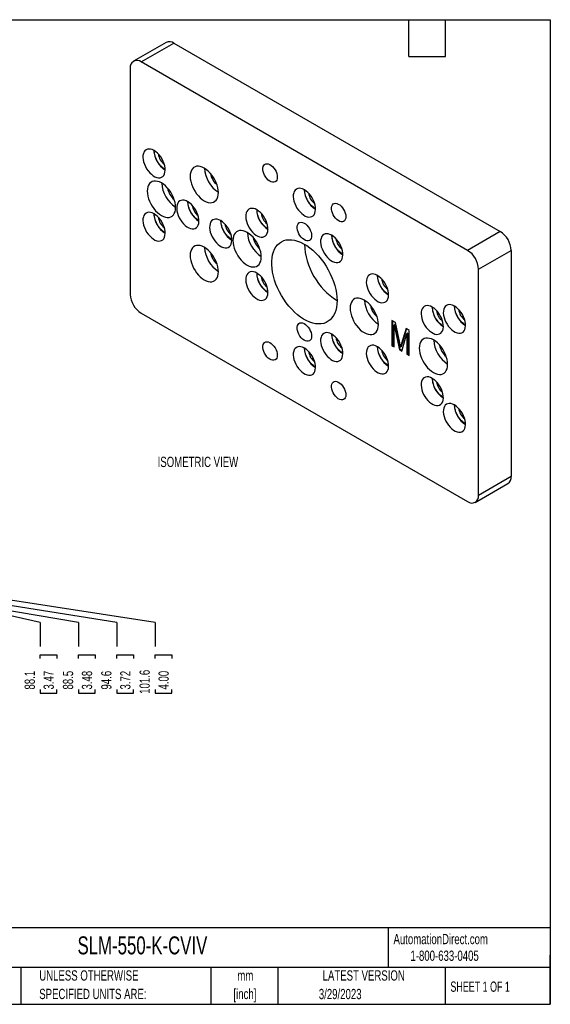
# Model space of a CAD drawing. Header units: millimetres. Extents: x 6 to 273, y 6 to 210.
# Tile 5 of 5: x 164 to 273, y 6 to 210. Entities that reach past the tile are written whole.
import ezdxf

# ---------------------------------------------------------------- set-up
doc = ezdxf.new("R2010")
doc.units = ezdxf.units.MM
doc.layers.add('DIMENSIONS', color=140, linetype='Continuous', lineweight=25)
doc.layers.add('TEXT', color=140, linetype='Continuous', lineweight=25)
doc.styles.add('SLDTEXTSTYLE0', font='TXT', dxfattribs={"width": 0.7})
doc.styles.add('SLDTEXTSTYLE1', font='TXT', dxfattribs={"width": 0.65})
doc.dimstyles.new('SLDDIMSTYLE1', dxfattribs={"dimtxt": 2.158008, "dimasz": 3.302, "dimexe": 0, "dimexo": 0.0625, "dimgap": 0.539502, "dimtad": 0, "dimtih": 1, "dimtoh": 1, "dimrnd": 1e-09, "dimzin": 12, "dimdsep": 46, "dimtxsty": 'SLDTEXTSTYLE0', "dimblk1": 'NONE', "dimblk2": 'NONE', "dimsah": 1, "dimcen": 0.09, "dimadec": 0, "dimazin": 3, "dimtfac": 1, "dimtofl": 0, "dimtmove": 0, "dimatfit": 3, "dimldrblk": 'NONE', "dimfxl": 0, "dimfrac": 2, "dimtolj": 1, "dimtzin": 12, "dimarcsym": 0})

# ---------------------------------------------------------------- blocks, each defined once
blk = doc.blocks.new('SW_NOTE_0_1')
at = {"layer": 'TEXT', "color": 0, "char_height": 2.117, "attachment_point": 2, "style": 'SLDTEXTSTYLE0'}
for s, insert in [('mm', (2.84, 2.73)), ('[inch]', (2.76, -1.09))]:
    blk.add_mtext(s, dxfattribs=dict(at, insert=insert))
blk = doc.blocks.new('SW_NOTE_0_2')
at = {"layer": 'TEXT', "color": 0, "char_height": 2.1167, "attachment_point": 1, "style": 'SLDTEXTSTYLE0'}
for s, insert in [('UNLESS OTHERWISE', (0, 2.73)), ('SPECIFIED UNITS ARE:', (0, -1.09))]:
    blk.add_mtext(s, dxfattribs=dict(at, insert=insert))
blk = doc.blocks.new('_D_27')
at = {"layer": 'DIMENSIONS'}
for p, q in [((145.25, 90.17), (145.25, 109.89)), ((167.8, 85.17), (145.25, 90.17)), ((167.8, 85.17), (167.8, 80.17)), ((167.8, 77.73), (167.8, 78.45)), ((167.8, 78.45), (171.23, 78.45)), ((171.23, 78.45), (171.23, 77.73)), ((167.8, 71.31), (167.8, 70.59)), ((171.23, 70.59), (171.23, 71.31)), ((167.8, 70.59), (171.23, 70.59))]:
    blk.add_line(p, q, dxfattribs=at)
at = {"layer": 'DIMENSIONS', "char_height": 2.117, "attachment_point": 1, "rotation": 90, "style": 'SLDTEXTSTYLE0'}
for s, insert in [('88.1', (164.59, 71.31)), ('3.47', (168.5, 71.31))]:
    blk.add_mtext(s, dxfattribs=dict(at, insert=insert))
blk = doc.blocks.new('_None')
blk = doc.blocks.new('_D_28')
at = {"layer": 'DIMENSIONS'}
for p, q in [((145.6, 90.17), (145.6, 118.01)), ((175.7, 85.17), (145.6, 90.17)), ((175.7, 85.17), (175.7, 80.17)), ((175.7, 77.73), (175.7, 78.45)), ((175.7, 78.45), (179.13, 78.45)), ((179.13, 78.45), (179.13, 77.73)), ((175.7, 71.31), (175.7, 70.59)), ((179.13, 70.59), (179.13, 71.31)), ((175.7, 70.59), (179.13, 70.59))]:
    blk.add_line(p, q, dxfattribs=at)
at = {"layer": 'DIMENSIONS', "char_height": 2.117, "attachment_point": 1, "rotation": 90, "style": 'SLDTEXTSTYLE0'}
for s, insert in [('88.5', (172.49, 71.31)), ('3.48', (176.4, 71.31))]:
    blk.add_mtext(s, dxfattribs=dict(at, insert=insert))
blk = doc.blocks.new('_D_29')
at = {"layer": 'DIMENSIONS'}
for p, q in [((151.72, 90.17), (151.72, 106.39)), ((183.61, 85.17), (151.72, 90.17)), ((183.61, 85.17), (183.61, 80.17)), ((183.61, 77.73), (183.61, 78.45)), ((183.61, 78.45), (187.04, 78.45)), ((187.04, 78.45), (187.04, 77.73)), ((183.61, 71.31), (183.61, 70.59)), ((187.04, 70.59), (187.04, 71.31)), ((183.61, 70.59), (187.04, 70.59))]:
    blk.add_line(p, q, dxfattribs=at)
at = {"layer": 'DIMENSIONS', "char_height": 2.117, "attachment_point": 1, "rotation": 90, "style": 'SLDTEXTSTYLE0'}
for s, insert in [('94.6', (180.39, 71.31)), ('3.72', (184.31, 71.31))]:
    blk.add_mtext(s, dxfattribs=dict(at, insert=insert))
blk = doc.blocks.new('_D_30')
at = {"layer": 'DIMENSIONS'}
for p, q in [((158.74, 90.17), (158.74, 96.1)), ((191.51, 85.17), (158.74, 90.17)), ((191.51, 85.17), (191.51, 80.17)), ((191.51, 77.73), (191.51, 78.45)), ((191.51, 78.45), (194.94, 78.45)), ((194.94, 78.45), (194.94, 77.73)), ((191.51, 71.31), (191.51, 70.59)), ((194.94, 70.59), (194.94, 71.31)), ((191.51, 70.59), (194.94, 70.59))]:
    blk.add_line(p, q, dxfattribs=at)
at = {"layer": 'DIMENSIONS', "char_height": 2.117, "attachment_point": 1, "rotation": 90, "style": 'SLDTEXTSTYLE0'}
for s, insert in [('101.6', (188.3, 70.42)), ('4.00', (192.21, 71.31))]:
    blk.add_mtext(s, dxfattribs=dict(at, insert=insert))

msp = doc.modelspace()

# ---------------------------------------------------------------- linework, layer by layer
for p, q in [((193.785, 204.868), (187.05, 200.98)), ((188.637, 200.823), (195.373, 204.711)), ((195.373, 204.711), (262.725, 165.83)), ((186.392, 199.527), (186.392, 152.861)), ((255.989, 161.942), (188.637, 200.823)), ((262.725, 165.83), (255.989, 161.942)), ((258.234, 158.053), (264.97, 161.941)), ((264.97, 161.941), (264.97, 115.276)), ((258.234, 111.388), (258.234, 158.053)), ((188.637, 148.973), (255.989, 110.091)), ((241.111, 147.039), (240.381, 147.461)), ((240.381, 147.461), (240.381, 142.276)), ((240.561, 142.379), (240.561, 147.357)), ((241.028, 146.635), (240.848, 146.532)), ((240.848, 142.006), (240.848, 146.532)), ((240.848, 146.532), (241.917, 141.389)), ((242.096, 141.493), (241.028, 146.635)), ((241.985, 142.864), (241.111, 147.039)), ((243.278, 145.789), (242.363, 142.709)), ((242.394, 141.114), (243.472, 144.772)), ((242.543, 142.813), (243.405, 145.715)), ((243.939, 145.407), (243.278, 145.789)), ((243.652, 144.875), (243.472, 144.772)), ((243.472, 144.772), (243.472, 140.492)), ((243.652, 140.595), (243.652, 144.875)), ((243.939, 140.222), (243.939, 145.407)), ((240.561, 142.379), (240.381, 142.276)), ((240.381, 142.276), (240.848, 142.006)), ((240.561, 142.379), (240.848, 142.214)), ((242.16, 141.995), (241.985, 142.864)), ((242.543, 142.813), (242.363, 142.709)), ((242.096, 141.493), (241.917, 141.389)), ((241.917, 141.389), (242.394, 141.114)), ((242.446, 141.291), (242.096, 141.493)), ((242.34, 142.099), (242.16, 141.995)), ((243.652, 140.595), (243.472, 140.492)), ((243.472, 140.492), (243.939, 140.222)), ((243.939, 140.43), (243.652, 140.595)), ((257.577, 109.934), (264.312, 113.822)), ((264.97, 115.276), (258.234, 111.388))]:
    msp.add_line(p, q)
at = {"flags": 128}
for points in [[(191.296, 182.549), (190.927, 182.728), (190.568, 182.833), (190.228, 182.862), (189.915, 182.814), (189.638, 182.691), (189.404, 182.495), (189.219, 182.232), (189.088, 181.908), (189.014, 181.533), (188.999, 181.114), (189.044, 180.665), (189.147, 180.195), (189.305, 179.718), (189.515, 179.245), (189.772, 178.789), (190.067, 178.362), (190.395, 177.974), (190.746, 177.637), (191.111, 177.357), (191.48, 177.144), (191.846, 177.002), (192.196, 176.934), (192.524, 176.944), (192.819, 177.03), (193.076, 177.19), (193.286, 177.42), (193.444, 177.714), (193.547, 178.065), (193.592, 178.463), (193.577, 178.899), (193.503, 179.36), (193.372, 179.835), (193.187, 180.311), (192.953, 180.777), (192.676, 181.22), (192.364, 181.629), (192.023, 181.993), (191.664, 182.302), (191.296, 182.549)], [(201.661, 178.913), (201.246, 179.118), (200.839, 179.251), (200.449, 179.308), (200.084, 179.289), (199.751, 179.193), (199.457, 179.023), (199.207, 178.782), (199.008, 178.476), (198.862, 178.109), (198.774, 177.691), (198.744, 177.229), (198.774, 176.732), (198.862, 176.212), (199.008, 175.677), (199.207, 175.14), (199.457, 174.612), (199.751, 174.102), (200.084, 173.622), (200.449, 173.181), (200.839, 172.787), (201.246, 172.451), (201.661, 172.177), (202.076, 171.971), (202.483, 171.839), (202.873, 171.782), (203.238, 171.801), (203.571, 171.897), (203.865, 172.067), (204.115, 172.307), (204.314, 172.614), (204.46, 172.98), (204.548, 173.399), (204.578, 173.861), (204.548, 174.358), (204.46, 174.878), (204.314, 175.412), (204.115, 175.949), (203.865, 176.478), (203.571, 176.988), (203.238, 177.468), (202.873, 177.909), (202.483, 178.302), (202.076, 178.639), (201.661, 178.913)], [(216.727, 177.054), (216.697, 176.726), (216.607, 176.447), (216.461, 176.228), (216.265, 176.078), (216.028, 176.003), (215.758, 176.006), (215.467, 176.087), (215.167, 176.242), (214.87, 176.466), (214.588, 176.749), (214.333, 177.08), (214.116, 177.445), (213.944, 177.829), (213.825, 178.216), (213.765, 178.591), (213.765, 178.938), (213.825, 179.243), (213.944, 179.493), (214.116, 179.679), (214.333, 179.792), (214.588, 179.828), (214.87, 179.786), (215.167, 179.667), (215.467, 179.476), (215.758, 179.222), (216.028, 178.913), (216.265, 178.564), (216.461, 178.187), (216.607, 177.8), (216.697, 177.417), (216.727, 177.054)], [(192.822, 175.85), (192.407, 176.056), (192, 176.188), (191.611, 176.245), (191.245, 176.226), (190.912, 176.13), (190.618, 175.96), (190.368, 175.72), (190.169, 175.413), (190.024, 175.047), (189.935, 174.628), (189.905, 174.166), (189.935, 173.669), (190.024, 173.149), (190.169, 172.614), (190.368, 172.078), (190.618, 171.549), (190.912, 171.039), (191.245, 170.559), (191.611, 170.118), (192, 169.725), (192.407, 169.388), (192.822, 169.114), (193.237, 168.908), (193.644, 168.776), (194.034, 168.719), (194.399, 168.738), (194.732, 168.834), (195.027, 169.004), (195.276, 169.244), (195.475, 169.551), (195.621, 169.917), (195.709, 170.336), (195.739, 170.798), (195.709, 171.295), (195.621, 171.815), (195.475, 172.35), (195.276, 172.886), (195.027, 173.415), (194.732, 173.925), (194.399, 174.405), (194.034, 174.846), (193.644, 175.239), (193.237, 175.576), (192.822, 175.85)], [(222.313, 174.442), (221.945, 174.62), (221.586, 174.725), (221.245, 174.754), (220.933, 174.706), (220.656, 174.583), (220.422, 174.387), (220.237, 174.124), (220.106, 173.801), (220.032, 173.425), (220.017, 173.007), (220.062, 172.557), (220.165, 172.087), (220.323, 171.61), (220.533, 171.137), (220.789, 170.681), (221.085, 170.254), (221.413, 169.867), (221.763, 169.529), (222.128, 169.25), (222.498, 169.036), (222.863, 168.894), (223.214, 168.827), (223.542, 168.836), (223.837, 168.922), (224.093, 169.082), (224.304, 169.312), (224.462, 169.606), (224.565, 169.957), (224.61, 170.356), (224.595, 170.791), (224.521, 171.252), (224.39, 171.727), (224.205, 172.204), (223.971, 172.669), (223.694, 173.112), (223.381, 173.521), (223.041, 173.885), (222.682, 174.195), (222.313, 174.442)], [(198.264, 171.994), (197.896, 172.173), (197.536, 172.278), (197.196, 172.307), (196.884, 172.259), (196.607, 172.136), (196.373, 171.94), (196.188, 171.677), (196.057, 171.353), (195.983, 170.977), (195.968, 170.559), (196.013, 170.109), (196.115, 169.64), (196.274, 169.162), (196.484, 168.69), (196.74, 168.234), (197.036, 167.807), (197.363, 167.419), (197.714, 167.081), (198.079, 166.802), (198.449, 166.588), (198.814, 166.446), (199.165, 166.379), (199.492, 166.388), (199.788, 166.474), (200.044, 166.634), (200.254, 166.865), (200.413, 167.159), (200.516, 167.51), (200.56, 167.908), (200.546, 168.343), (200.472, 168.804), (200.34, 169.279), (200.156, 169.756), (199.922, 170.222), (199.645, 170.665), (199.332, 171.074), (198.992, 171.437), (198.633, 171.747), (198.264, 171.994)], [(230.869, 168.89), (230.839, 168.562), (230.749, 168.283), (230.603, 168.064), (230.407, 167.914), (230.17, 167.839), (229.9, 167.842), (229.609, 167.922), (229.309, 168.078), (229.012, 168.302), (228.73, 168.585), (228.475, 168.916), (228.258, 169.281), (228.086, 169.665), (227.968, 170.052), (227.907, 170.427), (227.907, 170.774), (227.968, 171.079), (228.086, 171.329), (228.258, 171.515), (228.475, 171.628), (228.73, 171.664), (229.012, 171.622), (229.309, 171.503), (229.609, 171.312), (229.9, 171.058), (230.17, 170.749), (230.407, 170.399), (230.603, 170.023), (230.749, 169.636), (230.839, 169.253), (230.869, 168.89)], [(191.296, 169.485), (190.927, 169.663), (190.568, 169.768), (190.228, 169.797), (189.915, 169.75), (189.638, 169.626), (189.404, 169.43), (189.219, 169.167), (189.088, 168.844), (189.014, 168.468), (188.999, 168.05), (189.044, 167.6), (189.147, 167.13), (189.305, 166.653), (189.515, 166.18), (189.772, 165.724), (190.067, 165.297), (190.395, 164.91), (190.746, 164.572), (191.111, 164.293), (191.48, 164.079), (191.846, 163.937), (192.196, 163.87), (192.524, 163.879), (192.819, 163.965), (193.076, 164.125), (193.286, 164.355), (193.444, 164.65), (193.547, 165), (193.592, 165.399), (193.577, 165.834), (193.503, 166.295), (193.372, 166.77), (193.187, 167.247), (192.953, 167.713), (192.676, 168.156), (192.364, 168.564), (192.023, 168.928), (191.664, 169.238), (191.296, 169.485)], [(212.509, 170.303), (212.14, 170.482), (211.781, 170.587), (211.441, 170.616), (211.128, 170.568), (210.851, 170.445), (210.617, 170.249), (210.433, 169.986), (210.301, 169.662), (210.227, 169.286), (210.213, 168.868), (210.257, 168.419), (210.36, 167.949), (210.519, 167.472), (210.729, 166.999), (210.985, 166.543), (211.281, 166.116), (211.608, 165.728), (211.959, 165.39), (212.324, 165.111), (212.694, 164.898), (213.059, 164.755), (213.41, 164.688), (213.737, 164.698), (214.033, 164.783), (214.289, 164.944), (214.499, 165.174), (214.658, 165.468), (214.76, 165.819), (214.805, 166.217), (214.79, 166.652), (214.716, 167.114), (214.585, 167.589), (214.4, 168.065), (214.166, 168.531), (213.889, 168.974), (213.577, 169.383), (213.236, 169.747), (212.877, 170.056), (212.509, 170.303)], [(205.052, 168.075), (204.684, 168.254), (204.325, 168.359), (203.984, 168.388), (203.672, 168.34), (203.395, 168.217), (203.161, 168.021), (202.976, 167.758), (202.845, 167.434), (202.771, 167.059), (202.756, 166.64), (202.801, 166.191), (202.904, 165.721), (203.062, 165.244), (203.272, 164.771), (203.529, 164.315), (203.824, 163.888), (204.152, 163.5), (204.502, 163.162), (204.868, 162.883), (205.237, 162.67), (205.602, 162.528), (205.953, 162.46), (206.281, 162.47), (206.576, 162.556), (206.833, 162.716), (207.043, 162.946), (207.201, 163.24), (207.304, 163.591), (207.349, 163.989), (207.334, 164.425), (207.26, 164.886), (207.129, 165.361), (206.944, 165.837), (206.71, 166.303), (206.433, 166.746), (206.12, 167.155), (205.78, 167.519), (205.421, 167.828), (205.052, 168.075)], [(223.798, 164.97), (223.768, 164.642), (223.678, 164.363), (223.532, 164.144), (223.336, 163.994), (223.099, 163.919), (222.829, 163.921), (222.538, 164.002), (222.238, 164.158), (221.941, 164.382), (221.659, 164.665), (221.404, 164.996), (221.187, 165.361), (221.015, 165.745), (220.897, 166.132), (220.836, 166.507), (220.836, 166.854), (220.897, 167.158), (221.015, 167.409), (221.187, 167.595), (221.404, 167.708), (221.659, 167.744), (221.941, 167.702), (222.238, 167.583), (222.538, 167.392), (222.829, 167.137), (223.099, 166.829), (223.336, 166.479), (223.532, 166.103), (223.678, 165.716), (223.768, 165.333), (223.798, 164.97)], [(210.5, 165.645), (210.085, 165.85), (209.678, 165.983), (209.288, 166.04), (208.923, 166.021), (208.59, 165.925), (208.295, 165.755), (208.046, 165.514), (207.847, 165.208), (207.701, 164.841), (207.613, 164.423), (207.583, 163.961), (207.613, 163.464), (207.701, 162.944), (207.847, 162.409), (208.046, 161.872), (208.295, 161.344), (208.59, 160.834), (208.923, 160.354), (209.288, 159.913), (209.678, 159.52), (210.085, 159.183), (210.5, 158.909), (210.915, 158.703), (211.322, 158.571), (211.712, 158.514), (212.077, 158.533), (212.41, 158.629), (212.704, 158.799), (212.954, 159.039), (213.153, 159.346), (213.299, 159.712), (213.387, 160.131), (213.417, 160.593), (213.387, 161.09), (213.299, 161.61), (213.153, 162.144), (212.954, 162.681), (212.704, 163.21), (212.41, 163.72), (212.077, 164.2), (211.712, 164.641), (211.322, 165.034), (210.915, 165.371), (210.5, 165.645)], [(227.953, 165.062), (227.584, 165.24), (227.225, 165.346), (226.885, 165.375), (226.572, 165.327), (226.296, 165.203), (226.062, 165.008), (225.877, 164.744), (225.746, 164.421), (225.672, 164.045), (225.657, 163.627), (225.701, 163.177), (225.804, 162.708), (225.963, 162.23), (226.173, 161.758), (226.429, 161.302), (226.725, 160.874), (227.052, 160.487), (227.403, 160.149), (227.768, 159.87), (228.138, 159.656), (228.503, 159.514), (228.854, 159.447), (229.181, 159.456), (229.477, 159.542), (229.733, 159.702), (229.943, 159.932), (230.102, 160.227), (230.205, 160.578), (230.249, 160.976), (230.234, 161.411), (230.16, 161.872), (230.029, 162.347), (229.844, 162.824), (229.61, 163.29), (229.334, 163.733), (229.021, 164.141), (228.681, 164.505), (228.322, 164.815), (227.953, 165.062)], [(201.661, 162.582), (201.246, 162.788), (200.839, 162.92), (200.449, 162.977), (200.084, 162.958), (199.751, 162.862), (199.457, 162.692), (199.207, 162.452), (199.008, 162.145), (198.862, 161.779), (198.774, 161.36), (198.744, 160.898), (198.774, 160.401), (198.862, 159.881), (199.008, 159.347), (199.207, 158.81), (199.457, 158.281), (199.751, 157.771), (200.084, 157.291), (200.449, 156.85), (200.839, 156.457), (201.246, 156.12), (201.661, 155.846), (202.076, 155.64), (202.483, 155.508), (202.873, 155.451), (203.238, 155.47), (203.571, 155.566), (203.865, 155.736), (204.115, 155.977), (204.314, 156.283), (204.46, 156.649), (204.548, 157.068), (204.578, 157.53), (204.548, 158.027), (204.46, 158.547), (204.314, 159.082), (204.115, 159.619), (203.865, 160.147), (203.571, 160.657), (203.238, 161.137), (202.873, 161.578), (202.483, 161.971), (202.076, 162.308), (201.661, 162.582)], [(229.049, 151.569), (229.019, 150.858), (228.93, 150.187), (228.784, 149.562), (228.58, 148.99), (228.322, 148.474), (228.01, 148.019), (227.649, 147.63), (227.24, 147.31), (226.789, 147.061), (226.298, 146.886), (225.772, 146.787), (225.215, 146.763), (224.633, 146.816), (224.031, 146.945), (223.414, 147.149), (222.787, 147.426), (222.155, 147.773), (221.526, 148.188), (220.903, 148.666), (220.292, 149.205), (219.699, 149.798), (219.13, 150.441), (218.588, 151.128), (218.079, 151.854), (217.607, 152.61), (217.177, 153.392), (216.791, 154.192), (216.454, 155.003), (216.169, 155.819), (215.938, 156.631), (215.762, 157.432), (215.645, 158.216), (215.586, 158.976), (215.586, 159.706), (215.645, 160.397), (215.762, 161.046), (215.938, 161.645), (216.169, 162.19), (216.454, 162.675), (216.791, 163.098), (217.177, 163.453), (217.607, 163.738), (218.079, 163.95), (218.588, 164.087), (219.13, 164.149), (219.699, 164.134), (220.292, 164.043), (220.903, 163.877), (221.526, 163.636), (222.155, 163.324), (222.787, 162.942), (223.414, 162.495), (224.031, 161.986), (224.633, 161.419), (225.215, 160.8), (225.772, 160.135), (226.298, 159.428), (226.789, 158.686), (227.24, 157.916), (227.649, 157.124), (228.01, 156.317), (228.322, 155.503), (228.58, 154.689), (228.784, 153.881), (228.93, 153.087), (229.019, 152.314), (229.049, 151.569)], [(212.509, 157.239), (212.14, 157.417), (211.781, 157.522), (211.441, 157.551), (211.128, 157.503), (210.851, 157.38), (210.617, 157.184), (210.433, 156.921), (210.301, 156.597), (210.227, 156.222), (210.213, 155.804), (210.257, 155.354), (210.36, 154.884), (210.519, 154.407), (210.729, 153.934), (210.985, 153.478), (211.281, 153.051), (211.608, 152.663), (211.959, 152.326), (212.324, 152.046), (212.694, 151.833), (213.059, 151.691), (213.41, 151.623), (213.737, 151.633), (214.033, 151.719), (214.289, 151.879), (214.499, 152.109), (214.658, 152.403), (214.76, 152.754), (214.805, 153.152), (214.79, 153.588), (214.716, 154.049), (214.585, 154.524), (214.4, 155.001), (214.166, 155.466), (213.889, 155.909), (213.577, 156.318), (213.236, 156.682), (212.877, 156.991), (212.509, 157.239)], [(237.382, 156.761), (237.014, 156.939), (236.654, 157.044), (236.314, 157.073), (236.002, 157.025), (235.725, 156.902), (235.491, 156.706), (235.306, 156.443), (235.175, 156.12), (235.101, 155.744), (235.086, 155.326), (235.131, 154.876), (235.233, 154.406), (235.392, 153.929), (235.602, 153.456), (235.858, 153), (236.154, 152.573), (236.481, 152.186), (236.832, 151.848), (237.197, 151.569), (237.567, 151.355), (237.932, 151.213), (238.283, 151.146), (238.61, 151.155), (238.906, 151.241), (239.162, 151.401), (239.372, 151.631), (239.531, 151.925), (239.634, 152.276), (239.678, 152.674), (239.664, 153.11), (239.59, 153.571), (239.458, 154.046), (239.274, 154.523), (239.04, 154.988), (238.763, 155.431), (238.45, 155.84), (238.11, 156.204), (237.751, 156.514), (237.382, 156.761)], [(234.661, 151.697), (234.246, 151.902), (233.839, 152.035), (233.45, 152.092), (233.084, 152.073), (232.751, 151.977), (232.457, 151.807), (232.207, 151.566), (232.008, 151.26), (231.863, 150.893), (231.774, 150.475), (231.744, 150.013), (231.774, 149.516), (231.863, 148.996), (232.008, 148.461), (232.207, 147.924), (232.457, 147.396), (232.751, 146.886), (233.084, 146.406), (233.45, 145.965), (233.839, 145.571), (234.246, 145.235), (234.661, 144.961), (235.076, 144.755), (235.483, 144.623), (235.873, 144.566), (236.238, 144.585), (236.571, 144.681), (236.866, 144.851), (237.115, 145.091), (237.314, 145.398), (237.46, 145.764), (237.548, 146.183), (237.578, 146.645), (237.548, 147.142), (237.46, 147.662), (237.314, 148.196), (237.115, 148.733), (236.866, 149.262), (236.571, 149.772), (236.238, 150.252), (235.873, 150.693), (235.483, 151.086), (235.076, 151.423), (234.661, 151.697)], [(248.696, 150.229), (248.327, 150.408), (247.968, 150.513), (247.628, 150.542), (247.315, 150.494), (247.039, 150.371), (246.805, 150.175), (246.62, 149.912), (246.489, 149.588), (246.415, 149.213), (246.4, 148.794), (246.444, 148.345), (246.547, 147.875), (246.706, 147.398), (246.916, 146.925), (247.172, 146.469), (247.468, 146.042), (247.795, 145.654), (248.146, 145.317), (248.511, 145.037), (248.881, 144.824), (249.246, 144.682), (249.597, 144.614), (249.924, 144.624), (250.22, 144.71), (250.476, 144.87), (250.686, 145.1), (250.845, 145.394), (250.948, 145.745), (250.992, 146.143), (250.977, 146.579), (250.903, 147.04), (250.772, 147.515), (250.587, 147.991), (250.353, 148.457), (250.077, 148.9), (249.764, 149.309), (249.424, 149.673), (249.065, 149.982), (248.696, 150.229)], [(253.267, 150.448), (252.899, 150.627), (252.54, 150.732), (252.199, 150.761), (251.887, 150.713), (251.61, 150.59), (251.376, 150.394), (251.191, 150.131), (251.06, 149.807), (250.986, 149.431), (250.971, 149.013), (251.016, 148.564), (251.119, 148.094), (251.277, 147.617), (251.487, 147.144), (251.743, 146.688), (252.039, 146.261), (252.367, 145.873), (252.717, 145.535), (253.082, 145.256), (253.452, 145.043), (253.817, 144.9), (254.168, 144.833), (254.496, 144.843), (254.791, 144.928), (255.048, 145.089), (255.258, 145.319), (255.416, 145.613), (255.519, 145.964), (255.564, 146.362), (255.549, 146.797), (255.475, 147.259), (255.344, 147.734), (255.159, 148.21), (254.925, 148.676), (254.648, 149.119), (254.335, 149.528), (253.995, 149.892), (253.636, 150.201), (253.267, 150.448)], [(223.798, 144.23), (223.768, 143.902), (223.678, 143.623), (223.532, 143.404), (223.336, 143.254), (223.099, 143.178), (222.829, 143.181), (222.538, 143.262), (222.238, 143.418), (221.941, 143.642), (221.659, 143.925), (221.404, 144.256), (221.187, 144.621), (221.015, 145.004), (220.897, 145.392), (220.836, 145.766), (220.836, 146.113), (220.897, 146.418), (221.015, 146.669), (221.187, 146.854), (221.404, 146.968), (221.659, 147.004), (221.941, 146.962), (222.238, 146.843), (222.538, 146.652), (222.829, 146.397), (223.099, 146.089), (223.336, 145.739), (223.532, 145.363), (223.678, 144.976), (223.768, 144.593), (223.798, 144.23)], [(227.953, 144.648), (227.584, 144.827), (227.225, 144.932), (226.885, 144.961), (226.572, 144.913), (226.296, 144.79), (226.062, 144.594), (225.877, 144.331), (225.746, 144.007), (225.672, 143.632), (225.657, 143.213), (225.701, 142.764), (225.804, 142.294), (225.963, 141.817), (226.173, 141.344), (226.429, 140.888), (226.725, 140.461), (227.052, 140.073), (227.403, 139.736), (227.768, 139.456), (228.138, 139.243), (228.503, 139.101), (228.854, 139.033), (229.181, 139.043), (229.477, 139.129), (229.733, 139.289), (229.943, 139.519), (230.102, 139.813), (230.205, 140.164), (230.249, 140.562), (230.234, 140.998), (230.16, 141.459), (230.029, 141.934), (229.844, 142.41), (229.61, 142.876), (229.334, 143.319), (229.021, 143.728), (228.681, 144.092), (228.322, 144.401), (227.953, 144.648)], [(216.727, 140.31), (216.697, 139.982), (216.607, 139.703), (216.461, 139.484), (216.265, 139.334), (216.028, 139.258), (215.758, 139.261), (215.467, 139.342), (215.167, 139.498), (214.87, 139.722), (214.588, 140.005), (214.333, 140.336), (214.116, 140.701), (213.944, 141.084), (213.825, 141.472), (213.765, 141.846), (213.765, 142.193), (213.825, 142.498), (213.944, 142.749), (214.116, 142.934), (214.333, 143.048), (214.588, 143.084), (214.87, 143.042), (215.167, 142.923), (215.467, 142.732), (215.758, 142.477), (216.028, 142.169), (216.265, 141.819), (216.461, 141.443), (216.607, 141.055), (216.697, 140.672), (216.727, 140.31)], [(237.382, 142.063), (237.014, 142.241), (236.654, 142.346), (236.314, 142.376), (236.002, 142.328), (235.725, 142.204), (235.491, 142.009), (235.306, 141.745), (235.175, 141.422), (235.101, 141.046), (235.086, 140.628), (235.131, 140.178), (235.233, 139.709), (235.392, 139.231), (235.602, 138.758), (235.858, 138.303), (236.154, 137.875), (236.481, 137.488), (236.832, 137.15), (237.197, 136.871), (237.567, 136.657), (237.932, 136.515), (238.283, 136.448), (238.61, 136.457), (238.906, 136.543), (239.162, 136.703), (239.372, 136.933), (239.531, 137.228), (239.634, 137.579), (239.678, 137.977), (239.664, 138.412), (239.59, 138.873), (239.458, 139.348), (239.274, 139.825), (239.04, 140.291), (238.763, 140.734), (238.45, 141.142), (238.11, 141.506), (237.751, 141.816), (237.382, 142.063)], [(248.945, 143.451), (248.53, 143.657), (248.123, 143.789), (247.733, 143.846), (247.368, 143.827), (247.035, 143.731), (246.74, 143.561), (246.491, 143.321), (246.292, 143.014), (246.146, 142.648), (246.058, 142.229), (246.028, 141.767), (246.058, 141.271), (246.146, 140.75), (246.292, 140.216), (246.491, 139.679), (246.74, 139.15), (247.035, 138.64), (247.368, 138.16), (247.733, 137.719), (248.123, 137.326), (248.53, 136.989), (248.945, 136.715), (249.36, 136.51), (249.767, 136.377), (250.156, 136.32), (250.522, 136.339), (250.855, 136.435), (251.149, 136.605), (251.399, 136.846), (251.598, 137.152), (251.743, 137.519), (251.832, 137.937), (251.862, 138.399), (251.832, 138.896), (251.743, 139.416), (251.598, 139.951), (251.399, 140.488), (251.149, 141.016), (250.855, 141.526), (250.522, 142.006), (250.156, 142.448), (249.767, 142.841), (249.36, 143.177), (248.945, 143.451)], [(222.313, 141.78), (221.945, 141.959), (221.586, 142.064), (221.245, 142.093), (220.933, 142.045), (220.656, 141.921), (220.422, 141.726), (220.237, 141.463), (220.106, 141.139), (220.032, 140.763), (220.017, 140.345), (220.062, 139.895), (220.165, 139.426), (220.323, 138.948), (220.533, 138.476), (220.789, 138.02), (221.085, 137.592), (221.413, 137.205), (221.763, 136.867), (222.128, 136.588), (222.498, 136.374), (222.863, 136.232), (223.214, 136.165), (223.542, 136.174), (223.837, 136.26), (224.093, 136.42), (224.304, 136.651), (224.462, 136.945), (224.565, 137.296), (224.61, 137.694), (224.595, 138.129), (224.521, 138.59), (224.39, 139.065), (224.205, 139.542), (223.971, 140.008), (223.694, 140.451), (223.381, 140.86), (223.041, 141.223), (222.682, 141.533), (222.313, 141.78)], [(230.869, 132.146), (230.839, 131.818), (230.749, 131.539), (230.603, 131.32), (230.407, 131.169), (230.17, 131.094), (229.9, 131.097), (229.609, 131.178), (229.309, 131.334), (229.012, 131.558), (228.73, 131.841), (228.475, 132.172), (228.258, 132.536), (228.086, 132.92), (227.968, 133.308), (227.907, 133.682), (227.907, 134.029), (227.968, 134.334), (228.086, 134.585), (228.258, 134.77), (228.475, 134.884), (228.73, 134.92), (229.012, 134.878), (229.309, 134.759), (229.609, 134.568), (229.9, 134.313), (230.17, 134.005), (230.407, 133.655), (230.603, 133.279), (230.749, 132.891), (230.839, 132.508), (230.869, 132.146)], [(248.696, 135.532), (248.327, 135.71), (247.968, 135.815), (247.628, 135.844), (247.315, 135.796), (247.039, 135.673), (246.805, 135.477), (246.62, 135.214), (246.489, 134.891), (246.415, 134.515), (246.4, 134.097), (246.444, 133.647), (246.547, 133.177), (246.706, 132.7), (246.916, 132.227), (247.172, 131.771), (247.468, 131.344), (247.795, 130.957), (248.146, 130.619), (248.511, 130.34), (248.881, 130.126), (249.246, 129.984), (249.597, 129.917), (249.924, 129.926), (250.22, 130.012), (250.476, 130.172), (250.686, 130.402), (250.845, 130.696), (250.948, 131.047), (250.992, 131.445), (250.977, 131.881), (250.903, 132.342), (250.772, 132.817), (250.587, 133.294), (250.353, 133.759), (250.077, 134.202), (249.764, 134.611), (249.424, 134.975), (249.065, 135.285), (248.696, 135.532)], [(253.267, 130.035), (252.899, 130.213), (252.54, 130.318), (252.199, 130.347), (251.887, 130.3), (251.61, 130.176), (251.376, 129.98), (251.191, 129.717), (251.06, 129.394), (250.986, 129.018), (250.971, 128.6), (251.016, 128.15), (251.119, 127.68), (251.277, 127.203), (251.487, 126.73), (251.743, 126.274), (252.039, 125.847), (252.367, 125.46), (252.717, 125.122), (253.082, 124.843), (253.452, 124.629), (253.817, 124.487), (254.168, 124.42), (254.496, 124.429), (254.791, 124.515), (255.048, 124.675), (255.258, 124.905), (255.416, 125.2), (255.519, 125.55), (255.564, 125.949), (255.549, 126.384), (255.475, 126.845), (255.344, 127.32), (255.159, 127.797), (254.925, 128.263), (254.648, 128.706), (254.335, 129.114), (253.995, 129.478), (253.636, 129.788), (253.267, 130.035)]]:
    msp.add_lwpolyline(points, dxfattribs=at)
for centre, radius, start, end in [((194.443, 203.415), 1.595, 54.34106, 114.34848), ((187.768, 199.737), 1.391, 51.32543, 188.68532), ((196.188, 182.72), 4.929, 181.74814, 238.24649), ((195.238, 182.172), 3.074, 186.35662, 233.638), ((208.049, 179.232), 6.344, 183.16961, 236.82501), ((206.83, 178.529), 3.966, 189.79628, 230.19835), ((199.21, 176.17), 6.344, 183.16961, 236.82501), ((197.991, 175.466), 3.966, 189.79628, 230.19835), ((227.205, 174.612), 4.929, 181.74814, 238.24649), ((226.256, 174.064), 3.074, 186.35662, 233.638), ((203.156, 172.164), 4.929, 181.74814, 238.24649), ((202.207, 171.616), 3.074, 186.35662, 233.638), ((196.188, 169.655), 4.929, 181.74814, 238.24649), ((195.238, 169.107), 3.074, 186.35662, 233.638), ((217.401, 170.474), 4.929, 181.74814, 238.24649), ((216.451, 169.925), 3.074, 186.35662, 233.638), ((209.944, 168.246), 4.929, 181.74814, 238.24649), ((208.995, 167.698), 3.074, 186.35662, 233.638), ((216.888, 165.964), 6.344, 183.16961, 236.82501), ((232.845, 165.232), 4.929, 181.74814, 238.24649), ((260.116, 161.731), 4.858, 2.4764, 57.5236), ((215.669, 165.261), 3.966, 189.79628, 230.19835), ((236.896, 163.876), 14.597, 182.52247, 237.47753), ((231.895, 164.684), 3.074, 186.35662, 233.638), ((208.049, 162.902), 6.344, 183.16961, 236.82501), ((206.83, 162.198), 3.966, 189.79628, 230.19835), ((253.381, 157.843), 4.858, 2.4764, 57.5236), ((217.401, 157.409), 4.929, 181.74814, 238.24649), ((216.451, 156.861), 3.074, 186.35662, 233.638), ((242.274, 156.931), 4.929, 181.74814, 238.24649), ((241.325, 156.383), 3.074, 186.35662, 233.638), ((191.246, 153.071), 4.858, 182.4764, 237.5236), ((241.049, 152.016), 6.344, 183.16961, 236.82501), ((239.83, 151.313), 3.966, 189.79628, 230.19835), ((258.159, 150.619), 4.929, 181.74814, 238.24649), ((253.588, 150.4), 4.929, 181.74814, 238.24649), ((252.638, 149.852), 3.074, 186.35662, 233.638), ((257.21, 150.07), 3.074, 186.35662, 233.638), ((232.845, 144.819), 4.929, 181.74814, 238.24649), ((231.895, 144.271), 3.074, 186.35662, 233.638), ((255.332, 143.771), 6.344, 183.16961, 236.82501), ((254.114, 143.067), 3.966, 189.79628, 230.19835), ((227.205, 141.95), 4.929, 181.74814, 238.24649), ((226.256, 141.402), 3.074, 186.35662, 233.638), ((242.274, 142.233), 4.929, 181.74814, 238.24649), ((241.325, 141.685), 3.074, 186.35662, 233.638), ((253.588, 135.702), 4.929, 181.74814, 238.24649), ((252.638, 135.154), 3.074, 186.35662, 233.638), ((258.159, 130.205), 4.929, 181.74814, 238.24649), ((257.21, 129.657), 3.074, 186.35662, 233.638), ((263.425, 115.099), 1.554, 304.77892, 6.53326), ((256.859, 111.178), 1.391, 231.32543, 8.68532)]:
    msp.add_arc(centre, radius, start, end)
for points, knots in [([(193.582, 178.64), (193.574, 178.644), (193.428, 178.711), (193.141, 178.927), (192.801, 179.232), (192.538, 179.524), (192.278, 179.849), (191.985, 180.294), (191.699, 180.865), (191.494, 181.437), (191.38, 181.978), (191.336, 182.337), (191.351, 182.498), (191.352, 182.509)], [0, 0, 0, 0, 0.0066775, 0.1249219, 0.2430597, 0.307539, 0.3713134, 0.4992919, 0.6273779, 0.7553563, 0.8735732, 0.9917375, 1, 1, 1, 1]), ([(224.599, 170.532), (224.592, 170.536), (224.446, 170.603), (224.159, 170.82), (223.819, 171.124), (223.555, 171.416), (223.296, 171.741), (223.003, 172.186), (222.716, 172.757), (222.512, 173.329), (222.398, 173.87), (222.354, 174.229), (222.369, 174.391), (222.37, 174.401)], [0, 0, 0, 0, 0.0066775, 0.1249219, 0.2430597, 0.307539, 0.3713134, 0.4992919, 0.6273779, 0.7553563, 0.8735732, 0.9917375, 1, 1, 1, 1]), ([(200.55, 168.085), (200.543, 168.088), (200.397, 168.156), (200.11, 168.372), (199.77, 168.677), (199.506, 168.968), (199.246, 169.293), (198.954, 169.739), (198.667, 170.309), (198.463, 170.881), (198.349, 171.423), (198.305, 171.781), (198.32, 171.943), (198.321, 171.954)], [0, 0, 0, 0, 0.0066775, 0.1249219, 0.2430597, 0.307539, 0.3713134, 0.4992919, 0.6273779, 0.7553563, 0.8735732, 0.9917375, 1, 1, 1, 1]), ([(193.582, 165.575), (193.574, 165.579), (193.428, 165.647), (193.141, 165.863), (192.801, 166.167), (192.538, 166.459), (192.278, 166.784), (191.985, 167.229), (191.699, 167.8), (191.494, 168.372), (191.38, 168.913), (191.336, 169.272), (191.351, 169.434), (191.352, 169.444)], [0, 0, 0, 0, 0.0066775, 0.1249219, 0.2430597, 0.307539, 0.3713134, 0.4992919, 0.6273779, 0.7553563, 0.8735732, 0.9917375, 1, 1, 1, 1]), ([(214.795, 166.394), (214.787, 166.397), (214.641, 166.465), (214.355, 166.681), (214.014, 166.986), (213.751, 167.277), (213.491, 167.602), (213.199, 168.048), (212.912, 168.618), (212.707, 169.19), (212.593, 169.732), (212.549, 170.09), (212.564, 170.252), (212.565, 170.263)], [0, 0, 0, 0, 0.0066775, 0.1249219, 0.2430597, 0.307539, 0.3713134, 0.4992919, 0.6273779, 0.7553563, 0.8735732, 0.9917375, 1, 1, 1, 1]), ([(207.339, 164.166), (207.331, 164.169), (207.185, 164.237), (206.898, 164.453), (206.558, 164.758), (206.295, 165.049), (206.035, 165.375), (205.742, 165.82), (205.455, 166.391), (205.251, 166.963), (205.137, 167.504), (205.093, 167.863), (205.108, 168.024), (205.109, 168.035)], [0, 0, 0, 0, 0.0066775, 0.1249219, 0.2430597, 0.307539, 0.3713134, 0.4992919, 0.6273779, 0.7553563, 0.8735732, 0.9917375, 1, 1, 1, 1]), ([(230.239, 161.152), (230.231, 161.156), (230.085, 161.224), (229.799, 161.44), (229.458, 161.745), (229.195, 162.036), (228.935, 162.361), (228.643, 162.807), (228.356, 163.377), (228.151, 163.949), (228.037, 164.491), (227.994, 164.849), (228.008, 165.011), (228.009, 165.022)], [0, 0, 0, 0, 0.0066775, 0.1249219, 0.2430597, 0.307539, 0.3713134, 0.4992919, 0.6273779, 0.7553563, 0.8735732, 0.9917375, 1, 1, 1, 1]), ([(214.795, 153.329), (214.787, 153.333), (214.641, 153.4), (214.355, 153.617), (214.014, 153.921), (213.751, 154.213), (213.491, 154.538), (213.199, 154.983), (212.912, 155.554), (212.707, 156.126), (212.593, 156.667), (212.549, 157.026), (212.564, 157.188), (212.565, 157.198)], [0, 0, 0, 0, 0.0066775, 0.1249219, 0.2430597, 0.307539, 0.3713134, 0.4992919, 0.6273779, 0.7553563, 0.8735732, 0.9917375, 1, 1, 1, 1]), ([(239.668, 152.851), (239.661, 152.855), (239.515, 152.922), (239.228, 153.139), (238.888, 153.443), (238.624, 153.735), (238.364, 154.06), (238.072, 154.505), (237.785, 155.076), (237.581, 155.648), (237.467, 156.189), (237.423, 156.548), (237.438, 156.71), (237.439, 156.72)], [0, 0, 0, 0, 0.0066775, 0.1249219, 0.2430597, 0.307539, 0.3713134, 0.4992919, 0.6273779, 0.7553563, 0.8735732, 0.9917375, 1, 1, 1, 1]), ([(255.554, 146.539), (255.546, 146.542), (255.4, 146.61), (255.113, 146.826), (254.773, 147.131), (254.509, 147.422), (254.25, 147.747), (253.957, 148.193), (253.67, 148.763), (253.466, 149.335), (253.352, 149.877), (253.308, 150.235), (253.323, 150.397), (253.324, 150.408)], [0, 0, 0, 0, 0.0066775, 0.1249219, 0.2430597, 0.307539, 0.3713134, 0.4992919, 0.6273779, 0.7553563, 0.8735732, 0.9917375, 1, 1, 1, 1]), ([(250.982, 146.32), (250.974, 146.324), (250.828, 146.391), (250.542, 146.607), (250.201, 146.912), (249.938, 147.204), (249.678, 147.529), (249.386, 147.974), (249.099, 148.545), (248.894, 149.117), (248.78, 149.658), (248.737, 150.017), (248.751, 150.178), (248.752, 150.189)], [0, 0, 0, 0, 0.0066775, 0.1249219, 0.2430597, 0.307539, 0.3713134, 0.4992919, 0.6273779, 0.7553563, 0.8735732, 0.9917375, 1, 1, 1, 1]), ([(230.239, 140.739), (230.231, 140.743), (230.085, 140.81), (229.799, 141.026), (229.458, 141.331), (229.195, 141.623), (228.935, 141.948), (228.643, 142.393), (228.356, 142.964), (228.151, 143.536), (228.037, 144.077), (227.994, 144.436), (228.008, 144.598), (228.009, 144.608)], [0, 0, 0, 0, 0.0066775, 0.1249219, 0.2430597, 0.307539, 0.3713134, 0.4992919, 0.6273779, 0.7553563, 0.8735732, 0.9917375, 1, 1, 1, 1]), ([(242.363, 142.709), (242.352, 142.671), (242.331, 142.598), (242.3, 142.491), (242.271, 142.393), (242.244, 142.301), (242.221, 142.214), (242.198, 142.135), (242.178, 142.063), (242.166, 142.017), (242.16, 141.995)], [0, 0, 0, 0, 0.1596337, 0.3092279, 0.4487834, 0.577963, 0.6979467, 0.8093892, 0.909288, 1, 1, 1, 1]), ([(242.34, 142.099), (242.345, 142.121), (242.357, 142.167), (242.378, 142.239), (242.401, 142.317), (242.424, 142.404), (242.45, 142.496), (242.48, 142.595), (242.511, 142.701), (242.532, 142.775), (242.543, 142.813)], [0, 0, 0, 0, 0.090712, 0.1906108, 0.3020533, 0.422037, 0.5512166, 0.6907721, 0.8403663, 1, 1, 1, 1]), ([(224.599, 137.871), (224.592, 137.874), (224.446, 137.942), (224.159, 138.158), (223.819, 138.463), (223.555, 138.754), (223.296, 139.079), (223.003, 139.525), (222.716, 140.095), (222.512, 140.667), (222.398, 141.209), (222.354, 141.567), (222.369, 141.729), (222.37, 141.74)], [0, 0, 0, 0, 0.0066775, 0.1249219, 0.2430597, 0.307539, 0.3713134, 0.4992919, 0.6273779, 0.7553563, 0.8735732, 0.9917375, 1, 1, 1, 1]), ([(239.668, 138.153), (239.661, 138.157), (239.515, 138.225), (239.228, 138.441), (238.888, 138.746), (238.624, 139.037), (238.364, 139.362), (238.072, 139.808), (237.785, 140.378), (237.581, 140.95), (237.467, 141.492), (237.423, 141.85), (237.438, 142.012), (237.439, 142.023)], [0, 0, 0, 0, 0.0066775, 0.1249219, 0.2430597, 0.307539, 0.3713134, 0.4992919, 0.6273779, 0.7553563, 0.8735732, 0.9917375, 1, 1, 1, 1]), ([(250.982, 131.622), (250.974, 131.626), (250.828, 131.693), (250.542, 131.91), (250.201, 132.214), (249.938, 132.506), (249.678, 132.831), (249.386, 133.276), (249.099, 133.847), (248.894, 134.419), (248.78, 134.96), (248.737, 135.319), (248.751, 135.481), (248.752, 135.491)], [0, 0, 0, 0, 0.0066775, 0.1249219, 0.2430597, 0.307539, 0.3713134, 0.4992919, 0.6273779, 0.7553563, 0.8735732, 0.9917375, 1, 1, 1, 1]), ([(255.554, 126.125), (255.546, 126.129), (255.4, 126.197), (255.113, 126.413), (254.773, 126.717), (254.509, 127.009), (254.25, 127.334), (253.957, 127.779), (253.67, 128.35), (253.466, 128.922), (253.352, 129.463), (253.308, 129.822), (253.323, 129.984), (253.324, 129.994)], [0, 0, 0, 0, 0.0066775, 0.1249219, 0.2430597, 0.307539, 0.3713134, 0.4992919, 0.6273779, 0.7553563, 0.8735732, 0.9917375, 1, 1, 1, 1])]:
    msp.add_open_spline(points, degree=3, knots=knots)
at = {"layer": 'TEXT'}
for p, q in [((6.35, 209.55), (273.05, 209.55)), ((243.84, 201.93), (243.84, 209.55)), ((251.46, 201.93), (251.46, 209.55)), ((273.05, 209.55), (273.05, 6.35)), ((243.84, 201.93), (251.46, 201.93)), ((273.05, 22.126), (6.35, 22.126)), ((239.575, 22.126), (239.575, 13.97)), ((273.05, 6.35), (273.05, 16.51)), ((273.05, 13.97), (6.35, 13.97)), ((163.78, 13.97), (163.78, 6.35)), ((203.024, 13.97), (203.024, 6.35)), ((216.812, 13.97), (216.812, 6.35)), ((251.349, 13.97), (251.349, 6.35)), ((6.35, 6.35), (273.05, 6.35))]:
    msp.add_line(p, q, dxfattribs=at)

# ---------------------------------------------------------------- block references
for name, p in [('SW_NOTE_0_2', (167.608, 10.635)), ('SW_NOTE_0_1', (207.286, 10.633))]:
    msp.add_blockref(name, p, dxfattribs=at)

# ---------------------------------------------------------------- texts
for s, insert, char_height, attachment_point, style in [('ISOMETRIC VIEW', (192.036, 119.347), 2.11667, 1, 'SLDTEXTSTYLE0'), ('SLM-550-K-CVIV', (175.502, 20.364), 3.70417, 1, 'SLDTEXTSTYLE0'), ('AutomationDirect.com', (240.695, 20.877), 2.11667, 1, 'SLDTEXTSTYLE0'), ('1-800-633-0405', (244.192, 17.437), 2.11667, 1, 'SLDTEXTSTYLE0'), ('LATEST VERSION', (234.552, 13.364), 2.11667, 2, 'SLDTEXTSTYLE0'), ('SHEET 1 OF 1', (252.441, 11.051), 2.11667, 1, 'SLDTEXTSTYLE1'), ('3/29/2023', (229.701, 9.528), 2.1167, 2, 'SLDTEXTSTYLE0')]:
    msp.add_mtext(s, dxfattribs=dict(at, insert=insert, char_height=char_height, attachment_point=attachment_point, style=style))

# ---------------------------------------------------------------- dimensions: what is measured, and where the dimension line sits
at = {"layer": 'DIMENSIONS'}
for feature_location, offset, origin, picture, middle in [((145.604, 119.282), (30.098, -39.114), (57.142, 97.372), '_D_28', (175.702, 74.52)), ((145.252, 111.157), (22.546, -30.989), (57.142, 97.372), '_D_27', (167.798, 74.52)), ((151.7173, 107.6567), (31.8891, -27.4891), (57.1417, 97.3717), '_D_29', (183.6064, 74.5202)), ((158.742, 97.372), (32.769, -17.204), (57.142, 97.372), '_D_30', (191.51, 74.52))]:
    dim = msp.add_ordinate_dim(feature_location=feature_location, offset=offset, dtype=1, origin=origin, dimstyle='SLDDIMSTYLE1', dxfattribs=at)
    dim.commit()
    dim.dimension.update_dxf_attribs({"geometry": picture, "text_midpoint": middle})

doc.saveas('drawing.dxf')
